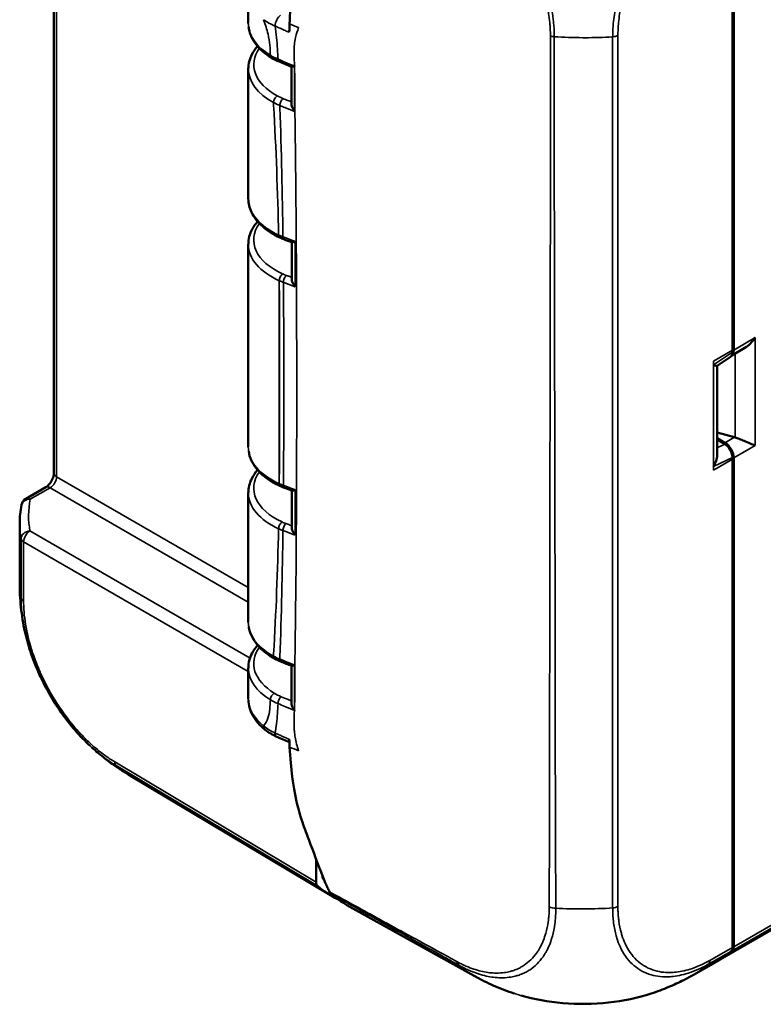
# Model space of a CAD drawing. Header units: millimetres. Extents: x 15 to 430, y 13 to 300.
# Tile 6 of 13: x 304 to 345, y 90 to 145. Entities that reach past the tile are written whole.
import ezdxf

# ---------------------------------------------------------------- set-up
doc = ezdxf.new("R2010")
doc.units = ezdxf.units.MM
doc.header["$LTSCALE"] = 1.5
doc.layers.add('Visible (ISO)', color=7, linetype='Continuous', lineweight=50)
doc.layers.add('Visible Narrow (ISO)', color=7, linetype='Continuous', lineweight=35)

msp = doc.modelspace()

# ---------------------------------------------------------------- linework, layer by layer
at = {"layer": 'Visible (ISO)'}
for p, q in [((305.569, 156.166), (305.569, 119.216)), ((343.559, 152.988), (343.559, 126.095)), ((343.488, 152.369), (343.488, 126.08)), ((316.432, 146.087), (316.432, 144.36)), ((317.974, 143.844), (317.974, 143.844)), ((333.314, 143.365), (333.314, 143.365)), ((333.316, 142.152), (333.317, 142.152)), ((316.432, 141.807), (316.432, 134.562)), ((319.016, 140.057), (319.016, 140.057)), ((333.317, 138.872), (333.317, 138.872)), ((318.253, 137.838), (318.253, 137.838)), ((318.337, 134.214), (318.337, 134.214)), ((316.432, 132.009), (316.432, 120.681)), ((344.187, 126.221), (343.448, 125.794)), ((343.488, 126.08), (343.488, 125.98)), ((342.629, 125.205), (343.375, 125.711)), ((342.633, 120.212), (342.633, 125.207)), ((342.633, 121.49), (343.597, 121.223)), ((343.064, 120.915), (342.633, 121.165)), ((342.633, 121.074), (343.06, 120.832)), ((343.488, 120.097), (343.488, 119.997)), ((343.488, 119.997), (343.488, 93.708)), ((343.559, 120.063), (343.559, 93.171)), ((303.994, 117.779), (305.112, 118.424)), ((333.287, 118.384), (333.287, 118.384)), ((316.432, 118.087), (316.432, 110.884)), ((303.655, 113.116), (303.655, 116.424)), ((318.334, 114.134), (318.334, 114.134)), ((318.248, 110.498), (318.248, 110.498)), ((316.432, 108.331), (316.432, 106.604)), ((333.269, 105.214), (333.269, 105.214)), ((333.268, 104.001), (333.268, 104.001)), ((321.023, 95.622), (309.761, 102.353)), ((342.543, 91.886), (355.966, 99.636)), ((333.26, 99.514), (333.26, 99.514)), ((320.225, 96.355), (320.225, 97.645)), ((320.578, 96.704), (320.578, 96.717)), ((333.252, 96.613), (333.252, 96.613)), ((329.049, 91.124), (321.937, 95.076)), ((343.488, 93.708), (343.488, 92.704)), ((343.488, 93.212), (343.559, 93.171)), ((343.488, 93.2), (343.559, 93.171)), ((343.559, 93.171), (343.559, 92.745)), ((341.312, 91.186), (342.428, 91.819)), ((338.948, 90.136), (338.948, 90.136))]:
    msp.add_line(p, q, dxfattribs=at)
msp.add_arc((304.244, 117.346), 0.5, 120, 168.9552, dxfattribs=at)
for centre, major_axis, ratio, start_param, end_param in [((320.932, 142.031), (2.1, -0.016), 0.57229, 3.144429, 3.144435), ((320.932, 141.786), (4.5, -0.031), 0.572629, 3.144189, 3.145599), ((320.932, 142.031), (2.1, -0.016), 0.57229, 3.561785, 3.561979), ((320.932, 134.583), (-4.5, -0.032), 0.582033, 6.279046, 6.281372), ((334.084, 137.123), (1.467, 2.541), 0.57735, 3.546162, 3.54617), ((320.932, 132.233), (-2.1, 0.016), 0.57229, 0.096529, 0.156139), ((343.06, 126.379), (0.355, -0.604), 0.582366, 0.114054, 0.780958), ((343.06, 126.222), (0.303, -0.519), 0.582821, 0.039787, 0.7852), ((343.591, 120.653), (0.607, -0.414), 0.715187, 1.96475, 2.016088), ((343.06, 120.34), (-0.303, 0.52), 0.581935, 3.926034, 5.497591), ((343.06, 120.346), (0.355, -0.604), 0.582366, 0.780958, 2.343028), ((320.932, 118.352), (2.1, -0.016), 0.57229, 3.23788, 3.302115), ((304.244, 117.346), (-0.491, 0.096), 0.814583, 6.283023, 6.287532), ((320.932, 108.554), (-2.1, 0.016), 0.57229, 0.098255, 0.110174), ((317.688, 105.26), (-0.312, -0.391), 0.662845, 0.003162, 0.003218), ((317.458, 115.226), (-7.698, -12.873), 0.577524, 0.000137, 0.000154), ((320.578, 96.559), (-0.25, -0.433), 0.577306, 5.497825, 6.171952), ((328.588, 108.574), (-7.25, -12.557), 0.57735, 6.184363, 6.185877), ((328.588, 108.574), (-7.5, -12.99), 0.57735, 6.171943, 6.325689), ((329.366, 108.107), (-7.5, -12.99), 0.57735, 6.168948, 6.292639), ((322.118, 95.654), (-0.25, -0.433), 0.577306, 0.62396, 0.625004), ((333.644, 104.081), (9.843, -11.52), 0.665553, 6.155246, 6.271639), ((333.721, 104.113), (9.841, -11.507), 0.666532, 6.158081, 6.271081), ((343.072, 92.873), (-0.328, 0.384), 0.665559, 3.130074, 3.803414), ((343.143, 92.913), (0.328, -0.384), 0.666532, 6.271081, 6.945238), ((341.332, 91.852), (0.328, -0.384), 0.666532, 5.574995, 5.575901), ((333.721, 104.113), (9.841, -11.507), 0.666532, 6.083051, 6.083229), ((333.908, 104.231), (7.405, -13.044), 0.582414, 6.282965, 6.283078)]:
    msp.add_ellipse(centre, major_axis=major_axis, ratio=ratio, start_param=start_param, end_param=end_param, dxfattribs=at)
for points, knots in [([(320.746, 156.031), (320.667, 155.667), (320.589, 155.304), (320.437, 154.598), (320.363, 154.252), (320.019, 152.651), (319.929, 152.229), (319.55, 150.466), (319.295, 149.304), (318.908, 146.641), (318.788, 145.467), (318.738, 144.324)], [0.000001, 0.000001, 0.000001, 0.000001, 0.114602, 0.114602, 0.222666, 0.222666, 0.547212, 0.547212, 1.254853, 1.254853, 1.809654, 1.809654, 1.809654, 1.809654]), ([(318.738, 144.324), (318.735, 144.245), (318.731, 144.166), (318.726, 144.009), (318.723, 143.93), (318.721, 143.852)], [-0.05580806, -0.05580806, -0.05580806, -0.05580806, -0.02790977, -0.02790977, -0.000001, -0.000001, -0.000001, -0.000001]), ([(317.726, 142.428), (317.387, 142.634), (317.1, 142.88), (316.669, 143.422), (316.521, 143.728), (316.456, 144.077), (316.45, 144.114), (316.446, 144.151)], [0, 0, 0, 0, 0.1440866, 0.1440866, 0.2887041, 0.2887041, 0.3058103, 0.3058103, 0.3058103, 0.3058103]), ([(316.432, 141.811), (316.432, 142.085), (316.502, 142.363), (316.716, 142.779), (316.822, 142.931), (316.948, 143.074)], [0, 0, 0, 0, 0.1276231, 0.1276231, 0.2063248, 0.2063248, 0.2063248, 0.2063248]), ([(319.008, 141.971), (319.007, 141.971), (319.006, 141.97), (318.974, 141.955), (318.945, 141.943), (318.898, 141.927), (318.878, 141.922), (318.859, 141.922), (318.854, 141.923), (318.851, 141.925)], [-0.0473455, -0.0473455, -0.0473455, -0.0473455, -0.04711019, -0.04711019, -0.03666327, -0.03666327, -0.02665364, -0.02665364, -0.02268266, -0.02268266, -0.02268266, -0.02268266]), ([(318.843, 139.845), (318.843, 139.845), (318.843, 139.844), (318.844, 139.805), (318.851, 139.758), (318.885, 139.657), (318.905, 139.611), (318.954, 139.521), (318.984, 139.476), (319.017, 139.434), (319.018, 139.433), (319.018, 139.432)], [-0.04982579, -0.04982579, -0.04982579, -0.04982579, -0.04958168, -0.04958168, -0.03091258, -0.03091258, -0.0157976, -0.0157976, 0, 0, 0.00035524, 0.00035524, 0.00035524, 0.00035524]), ([(318.187, 132.385), (317.821, 132.553), (317.498, 132.76), (316.96, 133.235), (316.742, 133.51), (316.491, 134.044), (316.431, 134.303), (316.432, 134.556)], [0, 0, 0, 0, 0.1381352, 0.1381352, 0.2816013, 0.2816013, 0.3979746, 0.3979746, 0.3979746, 0.3979746]), ([(316.434, 132.008), (316.433, 132.291), (316.506, 132.581), (316.729, 132.996), (316.832, 133.14), (316.952, 133.276)], [0, 0, 0, 0, 0.1322323, 0.1322323, 0.2070825, 0.2070825, 0.2070825, 0.2070825]), ([(319.04, 132.173), (319.04, 132.173), (319.039, 132.172), (319.005, 132.156), (318.975, 132.143), (318.924, 132.126), (318.903, 132.12), (318.879, 132.12), (318.874, 132.12), (318.869, 132.122)], [-0.04919288, -0.04919288, -0.04919288, -0.04919288, -0.04894332, -0.04894332, -0.03782106, -0.03782106, -0.02716932, -0.02716932, -0.02241613, -0.02241613, -0.02241613, -0.02241613]), ([(318.857, 130.056), (318.857, 130.051), (318.857, 130.047), (318.859, 130.002), (318.869, 129.955), (318.905, 129.856), (318.927, 129.81), (318.978, 129.722), (319.008, 129.678), (319.042, 129.636), (319.043, 129.635), (319.044, 129.634)], [-0.05141669, -0.05141669, -0.05141669, -0.05141669, -0.04920667, -0.04920667, -0.030888, -0.030888, -0.01578126, -0.01578126, 0, 0, 0.00035411, 0.00035411, 0.00035411, 0.00035411]), ([(344.761, 126.789), (344.685, 126.672), (344.59, 126.553), (344.391, 126.359), (344.29, 126.281), (344.187, 126.221)], [0, 0, 0, 0, 0.04194307, 0.04194307, 0.07766028, 0.07766028, 0.07766028, 0.07766028]), ([(342.629, 125.205), (342.622, 125.2), (342.601, 125.202), (342.532, 125.221), (342.482, 125.239), (342.428, 125.261)], [0.35998479, 0.35998479, 0.35998479, 0.35998479, 0.38731194, 0.38731194, 0.41762177, 0.41762177, 0.41762177, 0.41762177]), ([(343.632, 121.213), (343.705, 121.189), (343.785, 121.16), (343.958, 121.093), (344.051, 121.055), (344.255, 120.969), (344.375, 120.918), (344.59, 120.826), (344.685, 120.787), (344.761, 120.757)], [0.3588924, 0.3588924, 0.3588924, 0.3588924, 0.3828819, 0.3828819, 0.4112791, 0.4112791, 0.4532222, 0.4532222, 0.4951653, 0.4951653, 0.4951653, 0.4951653]), ([(318.223, 118.489), (317.842, 118.66), (317.505, 118.872), (316.954, 119.355), (316.734, 119.636), (316.525, 120.097), (316.476, 120.266), (316.452, 120.436)], [0, 0, 0, 0, 0.142522, 0.142522, 0.2875611, 0.2875611, 0.3658198, 0.3658198, 0.3658198, 0.3658198]), ([(342.428, 119.592), (342.487, 119.684), (342.541, 119.791), (342.613, 120.006), (342.633, 120.114), (342.633, 120.212)], [0, 0, 0, 0, 0.03309269, 0.03309269, 0.06553274, 0.06553274, 0.06553274, 0.06553274]), ([(305.115, 118.426), (305.136, 118.438), (305.16, 118.454), (305.213, 118.497), (305.243, 118.525), (305.307, 118.592), (305.341, 118.634), (305.404, 118.724), (305.434, 118.775), (305.485, 118.876), (305.507, 118.929), (305.542, 119.031), (305.555, 119.083), (305.567, 119.159), (305.569, 119.188), (305.569, 119.212)], [0.0006993, 0.0006993, 0.0006993, 0.0006993, 0.0132092, 0.0132092, 0.0275734, 0.0275734, 0.044058, 0.044058, 0.0613117, 0.0613117, 0.0783703, 0.0783703, 0.0963121, 0.0963121, 0.108883, 0.108883, 0.108883, 0.108883]), ([(316.431, 118.115), (316.431, 118.388), (316.5, 118.664), (316.71, 119.085), (316.818, 119.245), (316.948, 119.396)], [0, 0, 0, 0, 0.1269238, 0.1269238, 0.2094427, 0.2094427, 0.2094427, 0.2094427]), ([(319.044, 118.293), (319.043, 118.293), (319.042, 118.292), (319.008, 118.276), (318.978, 118.263), (318.927, 118.245), (318.905, 118.24), (318.882, 118.239), (318.876, 118.24), (318.871, 118.241)], [-0.04926229, -0.04926229, -0.04926229, -0.04926229, -0.04901222, -0.04901222, -0.03786773, -0.03786773, -0.02719955, -0.02719955, -0.02237255, -0.02237255, -0.02237255, -0.02237255]), ([(318.856, 116.175), (318.856, 116.171), (318.856, 116.166), (318.858, 116.122), (318.867, 116.075), (318.903, 115.976), (318.924, 115.93), (318.975, 115.842), (319.005, 115.798), (319.039, 115.756), (319.04, 115.755), (319.04, 115.754)], [-0.0512004, -0.0512004, -0.0512004, -0.0512004, -0.04919329, -0.04919329, -0.03086271, -0.03086271, -0.01576482, -0.01576482, 0, 0, 0.00035373, 0.00035373, 0.00035373, 0.00035373]), ([(303.944, 110.37), (303.847, 110.818), (303.773, 111.272), (303.699, 111.957), (303.681, 112.187), (303.664, 112.532), (303.66, 112.646), (303.656, 112.819), (303.656, 112.877), (303.655, 112.966), (303.655, 112.997), (303.655, 113.058), (303.655, 113.09), (303.655, 113.117)], [0, 0, 0, 0, 0.1378348, 0.1378348, 0.2075199, 0.2075199, 0.2423108, 0.2423108, 0.2597857, 0.2597857, 0.2689215, 0.2689215, 0.27865, 0.27865, 0.27865, 0.27865]), ([(317.901, 108.85), (317.559, 109.037), (317.263, 109.262), (316.791, 109.768), (316.613, 110.057), (316.488, 110.45), (316.466, 110.541), (316.452, 110.633)], [0, 0, 0, 0, 0.1385017, 0.1385017, 0.2814282, 0.2814282, 0.3238173, 0.3238173, 0.3238173, 0.3238173]), ([(307.59, 103.976), (307.302, 104.243), (307.02, 104.535), (306.206, 105.473), (305.702, 106.192), (304.86, 107.68), (304.51, 108.467), (304.129, 109.621), (304.025, 109.999), (303.944, 110.371)], [0, 0, 0, 0, 0.1275792, 0.1275792, 0.386183, 0.386183, 0.6403779, 0.6403779, 0.763708, 0.763708, 0.763708, 0.763708]), ([(316.433, 108.326), (316.433, 108.609), (316.506, 108.897), (316.726, 109.315), (316.83, 109.462), (316.952, 109.6)], [0, 0, 0, 0, 0.1321086, 0.1321086, 0.2080091, 0.2080091, 0.2080091, 0.2080091]), ([(319.018, 108.495), (319.018, 108.495), (319.017, 108.495), (318.983, 108.479), (318.954, 108.467), (318.905, 108.45), (318.885, 108.445), (318.864, 108.444), (318.858, 108.445), (318.854, 108.447)], [-0.04805031, -0.04805031, -0.04805031, -0.04805031, -0.04781009, -0.04781009, -0.03712774, -0.03712774, -0.026907, -0.026907, -0.0225694, -0.0225694, -0.0225694, -0.0225694]), ([(317.377, 104.869), (317.077, 105.108), (316.833, 105.389), (316.526, 105.96), (316.441, 106.254), (316.433, 106.544)], [0, 0, 0, 0, 0.1446546, 0.1446546, 0.2704348, 0.2704348, 0.2704348, 0.2704348]), ([(318.84, 106.368), (318.84, 106.33), (318.847, 106.284), (318.878, 106.183), (318.898, 106.138), (318.945, 106.048), (318.974, 106.003), (319.006, 105.961), (319.007, 105.96), (319.008, 105.959)], [-0.04907968, -0.04907968, -0.04907968, -0.04907968, -0.03076427, -0.03076427, -0.01571089, -0.01571089, 0, 0, 0.00035387, 0.00035387, 0.00035387, 0.00035387]), ([(318.721, 104.345), (318.723, 104.271), (318.726, 104.198), (318.731, 104.052), (318.735, 103.98), (318.738, 103.908)], [0.000001, 0.000001, 0.000001, 0.000001, 0.02790754, 0.02790754, 0.05581088, 0.05581088, 0.05581088, 0.05581088]), ([(309.761, 102.353), (309.73, 102.372), (309.696, 102.393), (309.622, 102.437), (309.583, 102.462), (309.489, 102.519), (309.435, 102.553), (309.298, 102.64), (309.215, 102.694), (309.059, 102.798), (308.984, 102.849), (308.796, 102.981), (308.677, 103.068), (308.457, 103.236), (308.356, 103.317), (308.147, 103.486), (308.041, 103.576), (307.843, 103.747), (307.751, 103.828), (307.661, 103.911)], [0, 0, 0, 0, 0.0128972, 0.0128972, 0.0267741, 0.0267741, 0.0457687, 0.0457687, 0.0762449, 0.0762449, 0.1052887, 0.1052887, 0.1493301, 0.1493301, 0.1883964, 0.1883964, 0.2300627, 0.2300627, 0.2670359, 0.2670359, 0.2670359, 0.2670359]), ([(318.738, 103.908), (318.857, 101.445), (319.345, 99.991), (319.611, 99.255), (319.731, 98.944), (320.256, 97.562), (320.5, 96.92), (320.746, 96.281)], [0.000001, 0.000001, 0.000001, 0.000001, 0.951942, 0.951942, 1.330705, 1.330705, 1.659496, 1.659496, 1.659496, 1.659496]), ([(320.658, 96.491), (320.633, 96.512), (320.613, 96.542), (320.585, 96.614), (320.578, 96.657), (320.578, 96.704)], [-0.03432564, -0.03432564, -0.03432564, -0.03432564, -0.01716282, -0.01716282, 0, 0, 0, 0]), ([(320.746, 96.281), (320.783, 96.205), (320.825, 96.121), (320.9, 95.967), (320.937, 95.89), (320.972, 95.815)], [0.000001, 0.000001, 0.000001, 0.000001, 0.03938833, 0.03938833, 0.07610861, 0.07610861, 0.07610861, 0.07610861]), ([(320.972, 95.815), (320.984, 95.791), (320.997, 95.768), (321.026, 95.729), (321.042, 95.711), (321.06, 95.695)], [-0.02426914, -0.02426914, -0.02426914, -0.02426914, -0.01213465, -0.01213465, 0, 0, 0, 0]), ([(331.293, 90.139), (330.906, 90.266), (330.525, 90.41), (329.963, 90.655), (329.778, 90.742), (329.508, 90.877), (329.419, 90.923), (329.284, 90.995), (329.238, 91.02), (329.168, 91.059), (329.143, 91.072), (329.094, 91.099), (329.069, 91.113), (329.049, 91.125)], [0, 0, 0, 0, 0.1224933, 0.1224933, 0.1843904, 0.1843904, 0.2149055, 0.2149055, 0.2305705, 0.2305705, 0.2390023, 0.2390023, 0.24818, 0.24818, 0.24818, 0.24818]), ([(341.312, 91.186), (341.291, 91.174), (341.269, 91.161), (341.22, 91.134), (341.194, 91.119), (341.124, 91.08), (341.081, 91.056), (340.947, 90.984), (340.857, 90.936), (340.493, 90.749), (340.212, 90.619), (339.606, 90.365), (339.279, 90.244), (338.948, 90.136)], [0, 0, 0, 0, 0.0082057, 0.0082057, 0.0172633, 0.0172633, 0.0320959, 0.0320959, 0.0631154, 0.0631154, 0.156224, 0.156224, 0.2609115, 0.2609115, 0.2609115, 0.2609115]), ([(338.948, 90.136), (338.206, 89.894), (337.387, 89.722), (335.715, 89.541), (334.842, 89.532), (333.197, 89.67), (332.402, 89.813), (331.673, 90.022)], [0, 0, 0, 0, 0.254573, 0.254573, 0.5098325, 0.5098325, 0.7533702, 0.7533702, 0.7533702, 0.7533702])]:
    msp.add_open_spline(points, degree=3, knots=knots, dxfattribs=at)
for points in [[(318.152, 142.213), (318, 142.276), (317.857, 142.348), (317.726, 142.428)], [(318.851, 141.925), (318.617, 142.02), (318.385, 142.117), (318.152, 142.213)], [(318.843, 139.845), (318.843, 140.54), (318.844, 141.236), (318.841, 141.929)], [(318.423, 132.287), (318.342, 132.318), (318.263, 132.35), (318.187, 132.385)], [(318.869, 132.122), (318.72, 132.177), (318.572, 132.232), (318.423, 132.287)], [(318.857, 130.056), (318.857, 130.746), (318.856, 131.437), (318.856, 132.127)], [(318.452, 118.395), (318.373, 118.424), (318.297, 118.455), (318.223, 118.489)], [(318.871, 118.241), (318.731, 118.292), (318.591, 118.344), (318.452, 118.395)], [(318.856, 116.175), (318.856, 116.865), (318.857, 117.556), (318.857, 118.246)], [(303.655, 116.424), (303.655, 116.762), (303.688, 117.102), (303.753, 117.439)], [(318.253, 108.686), (318.13, 108.735), (318.012, 108.79), (317.901, 108.85)], [(318.854, 108.447), (318.653, 108.526), (318.453, 108.606), (318.253, 108.686)], [(318.84, 106.368), (318.844, 107.062), (318.843, 107.756), (318.843, 108.451)], [(316.432, 106.598), (316.432, 106.6), (316.432, 106.602), (316.432, 106.604)], [(319.012, 106.579), (319.012, 106.579), (319.012, 106.579), (319.012, 106.579)], [(318.025, 104.484), (317.784, 104.59), (317.565, 104.719), (317.377, 104.869)], [(318.727, 104.177), (318.491, 104.279), (318.259, 104.382), (318.025, 104.484)]]:
    msp.add_open_spline(points, degree=3, dxfattribs=at)
at = {"layer": 'Visible Narrow (ISO)'}
for p, q in [((305.713, 119.013), (305.713, 156.081)), ((337.088, 95.002), (337.088, 143.681)), ((336.79, 143.601), (336.79, 94.92)), ((318.255, 137.77), (318.255, 137.77)), ((318.161, 129.97), (318.161, 118.626)), ((319.044, 129.882), (319.044, 129.634)), ((344.761, 126.789), (343.559, 126.095)), ((344.761, 126.789), (344.761, 120.757)), ((343.488, 126.08), (342.428, 125.467)), ((343.488, 125.98), (342.428, 125.261)), ((342.428, 125.467), (342.428, 125.261)), ((343.632, 125.9), (343.632, 121.213)), ((342.428, 125.261), (342.428, 119.592)), ((343.597, 121.223), (343.064, 120.915)), ((343.06, 120.832), (342.633, 120.628)), ((343.559, 120.063), (344.761, 120.757)), ((342.428, 119.592), (343.488, 120.097)), ((342.428, 119.385), (343.488, 119.997)), ((342.428, 119.592), (342.428, 119.385)), ((316.432, 112.825), (305.713, 119.013)), ((304.241, 117.756), (305.359, 118.401)), ((305.359, 118.401), (316.432, 112.008)), ((319.044, 118.293), (319.044, 118.046)), ((318.083, 116.126), (318.083, 116.126)), ((316.526, 108.885), (304.228, 115.985)), ((303.733, 115.545), (303.733, 112.23)), ((303.874, 115.373), (316.432, 108.123)), ((303.874, 112.057), (303.874, 115.373)), ((318.333, 114.045), (318.333, 114.045)), ((318.282, 111.756), (318.282, 111.756)), ((318.261, 110.952), (318.261, 110.952)), ((316.448, 108.113), (316.449, 108.112)), ((316.942, 107.828), (316.942, 107.828)), ((320.225, 96.355), (308.967, 103.084)), ((309.041, 102.876), (320.302, 96.145)), ((343.468, 92.527), (355.874, 99.689)), ((355.73, 99.772), (343.559, 92.745)), ((320.585, 96.7), (320.578, 96.704)), ((320.658, 96.491), (320.667, 96.486)), ((342.145, 91.775), (343.398, 92.486)), ((343.488, 92.704), (342.226, 91.987))]:
    msp.add_line(p, q, dxfattribs=at)
for centre, major_axis, ratio, start_param, end_param in [((318.227, 144.409), (-0.2, -0.458), 0.493598, 3.875295, 5.380516), ((320.932, 144.381), (-4.5, -0.032), 0.582033, 6.279046, 7.037145), ((320.934, 142.032), (-4.2, 0.031), 0.57229, 5.495115, 5.495122), ((333.503, 143.767), (0.362, -0.045), 0.427149, 4.218287, 4.841683), ((336.734, 143.885), (0.5, -0.005), 0.570606, 4.833012, 5.503175), ((335.125, 152.267), (-15, 0.082), 0.580953, 1.467523, 1.573533), ((335.125, 152.267), (-15, 0.082), 0.580953, 1.573533, 1.581479), ((335.125, 152.267), (15, -0.082), 0.580953, 4.723042, 4.826865), ((320.934, 142.032), (-4.2, 0.031), 0.57229, 5.897928, 7.100758), ((319.844, 143.776), (-3.002, -0.025), 0.581, 0.753401, 0.942949), ((317.882, 142.684), (-0.156, -0.256), 0.592757, 5.511936, 6.28407), ((318.267, 142.49), (-0.115, -0.277), 0.477246, 5.425259, 6.280496), ((320.932, 141.786), (4.5, -0.031), 0.572629, 3.145599, 3.958884), ((318.046, 140.054), (0.144, 0.263), 0.560887, 0.763233, 2.342753), ((319.903, 141.168), (3.003, -0.015), 0.571495, 3.957745, 4.109728), ((319.905, 141.415), (-2.703, 0.02), 0.57229, 0.817667, 0.969643), ((318.365, 139.904), (0.112, 0.278), 0.463779, 0.702282, 2.278337), ((320.932, 134.583), (-4.5, -0.032), 0.582033, 6.281372, 7.176564), ((320.934, 132.234), (-4.2, 0.031), 0.57229, 5.382817, 5.382829), ((320.934, 132.234), (-4.2, 0.031), 0.57229, 5.896713, 7.195044), ((318.313, 132.658), (-0.125, -0.273), 0.509692, 5.447246, 6.281174), ((319.997, 133.896), (-3.001, -0.023), 0.581442, 0.893125, 0.991575), ((318.528, 132.568), (-0.105, -0.281), 0.444956, 5.411004, 6.280077), ((-5283.403, 128.323), (5602.445, -7.649), 0.816495, 0.002013, 0.002514), ((320.932, 131.988), (4.5, -0.031), 0.572629, 3.145897, 4.053171), ((318.346, 130.107), (0.124, 0.273), 0.502071, 0.723137, 2.302595), ((320.013, 131.314), (3.001, -0.019), 0.572541, 4.052794, 4.146146), ((320.015, 131.56), (-2.701, 0.02), 0.57229, 0.911914, 1.005266), ((318.556, 130.02), (0.105, 0.281), 0.439427, 0.690725, 2.269574), ((320.932, 120.703), (-4.5, -0.032), 0.582033, 6.279046, 7.186617), ((305.362, 118.807), (0.25, 0.433), 0.567406, 3.927029, 5.497749), ((306.069, 119.216), (-0.5, 0), 0.57735, 0, 0.776672), ((320.934, 118.353), (-4.2, 0.031), 0.57229, 5.897839, 7.184907), ((305.362, 117.991), (-0.25, 0.433), 0.57735, 5.506514, 6.283185), ((318.346, 118.762), (-0.123, -0.274), 0.503299, 5.443267, 6.281024), ((320.013, 120.008), (-3.001, -0.019), 0.582126, 0.90391, 0.997257), ((318.556, 118.676), (-0.104, -0.282), 0.441586, 5.410713, 6.280057), ((304.244, 117.346), (-0.491, 0.096), 0.814583, 4.876115, 6.283023), ((304.244, 117.346), (-0.25, 0.433), 0.57735, 5.506514, 6.283185), ((320.932, 118.107), (4.5, -0.031), 0.572629, 3.150857, 4.043033), ((-5268.77, 119.819), (5587.813, 6.977), 0.816497, 6.280765, 6.281267), ((318.652, 116.907), (14.5, 0.109), 0.57229, 3.026063, 3.23982), ((318.655, 116.497), (-15, -0.109), 0.57246, 6.279077, 6.381553), ((318.312, 116.242), (0.126, 0.272), 0.508618, 0.727074, 2.306543), ((319.997, 117.441), (3.001, -0.023), 0.573222, 4.043401, 4.141926), ((319.998, 117.687), (-2.701, 0.02), 0.57229, 0.901778, 1.000304), ((318.528, 116.151), (0.106, 0.281), 0.442855, 0.69228, 2.272426), ((304.231, 115.575), (-0.492, -0.089), 0.8161, 4.572803, 6.138093), ((304.231, 115.575), (-0.25, -0.433), 0.587382, 3.927029, 5.497749), ((304.231, 115.575), (-0.5, 0), 0.57735, 0.102515, 0.776672), ((318.655, 113.116), (-15, 0), 0.577349, 6.283185, 6.3857), ((304.231, 112.26), (-0.5, 0), 0.57735, 0.102732, 0.776387), ((320.932, 110.905), (-4.5, -0.032), 0.582033, 6.279046, 7.092148), ((320.934, 108.555), (-4.2, 0.031), 0.57229, 5.411254, 5.41126), ((320.934, 108.555), (-4.2, 0.031), 0.57229, 5.896695, 7.045294), ((318.045, 109.113), (-0.144, -0.263), 0.561275, 5.484196, 6.28273), ((319.903, 110.267), (-3.003, -0.015), 0.583169, 0.810275, 0.962375), ((318.364, 108.964), (-0.111, -0.279), 0.465627, 5.425373, 6.280434), ((320.932, 108.309), (4.5, -0.031), 0.572629, 3.147276, 3.90342), ((317.881, 106.673), (0.156, 0.256), 0.59319, 0.790726, 2.370245), ((319.846, 107.972), (-2.703, 0.02), 0.57229, 0.76225, 0.95185), ((319.844, 107.726), (3.002, -0.025), 0.57368, 3.904194, 4.093892), ((318.266, 106.478), (0.115, 0.277), 0.475703, 0.708402, 2.290815), ((317.688, 105.26), (-0.312, -0.391), 0.662845, 5.590993, 6.286347), ((318.226, 104.942), (-0.201, -0.458), 0.492365, 5.495321, 6.281759), ((309.323, 103.286), (-0.26, -0.427), 0.571142, 5.512415, 6.182104), ((317.458, 115.226), (-7.698, -12.873), 0.577524, 6.180728, 6.283322), ((333.565, 95.169), (0.613, -0.068), 0.429863, 4.210348, 4.838099), ((335.124, 103.574), (-15, -0.081), 0.580976, 1.466828, 1.678933), ((336.734, 95.206), (0.5, 0), 0.57735, 4.825811, 5.497787), ((328.416, 92.138), (-0.098, -0.479), 0.690184, 5.314617, 5.914626), ((341.872, 92.192), (0.243, -0.437), 0.587688, 0.123703, 0.794164), ((336.383, 104.211), (-7.357, -13.074), 0.574681, 6.167103, 6.286131), ((333.908, 104.231), (7.405, -13.044), 0.582414, 6.283078, 6.39954)]:
    msp.add_ellipse(centre, major_axis=major_axis, ratio=ratio, start_param=start_param, end_param=end_param, dxfattribs=at)
for points, knots in [([(328.098, 152.651), (328.099, 152.649), (328.1, 152.648), (328.115, 152.639), (328.128, 152.631), (328.143, 152.623), (328.143, 152.623), (328.336, 152.514), (328.529, 152.39), (328.755, 152.224), (328.79, 152.199), (329.065, 151.993), (329.303, 151.797), (329.797, 151.348), (330.052, 151.092), (330.403, 150.703), (330.506, 150.583), (330.655, 150.403), (330.702, 150.346), (330.772, 150.258), (330.795, 150.228), (330.906, 150.086), (330.991, 149.973), (331.272, 149.586), (331.46, 149.304), (331.695, 148.92), (331.753, 148.823), (331.824, 148.7), (331.839, 148.673), (331.989, 148.408), (332.117, 148.165), (332.368, 147.645), (332.489, 147.368), (332.611, 147.06), (332.622, 147.03), (332.638, 146.991), (332.641, 146.981), (332.717, 146.784), (332.783, 146.596), (332.865, 146.342), (332.886, 146.277), (332.994, 145.919), (333.069, 145.629), (333.169, 145.151), (333.203, 144.963), (333.244, 144.68), (333.257, 144.583), (333.277, 144.403), (333.285, 144.319), (333.307, 144.059), (333.316, 143.885), (333.315, 143.713), (333.315, 143.709), (333.315, 143.688), (333.315, 143.67), (333.314, 143.653)], [-9.21646, -9.21646, -9.21646, -9.21646, -9.215924, -9.215924, -9.210303, -9.210303, -9.210052, -9.210052, -9.130408, -9.130408, -9.115667, -9.115667, -9.015128, -9.015128, -8.902459, -8.902459, -8.854357, -8.854357, -8.831933, -8.831933, -8.820482, -8.820482, -8.778013, -8.778013, -8.677897, -8.677897, -8.644765, -8.644765, -8.635692, -8.635692, -8.554663, -8.554663, -8.464102, -8.464102, -8.454524, -8.454524, -8.451343, -8.451343, -8.390438, -8.390438, -8.369105, -8.369105, -8.274316, -8.274316, -8.211679, -8.211679, -8.178902, -8.178902, -8.150066, -8.150066, -8.088781, -8.088781, -8.087539, -8.087539, -8.081065, -8.081065, -8.081065, -8.081065]), ([(333.531, 143.608), (333.531, 143.625), (333.531, 143.643), (333.532, 143.665), (333.532, 143.669), (333.533, 143.849), (333.521, 144.028), (333.5, 144.295), (333.491, 144.381), (333.471, 144.566), (333.458, 144.665), (333.416, 144.956), (333.382, 145.15), (333.28, 145.641), (333.204, 145.94), (333.094, 146.307), (333.073, 146.375), (332.989, 146.636), (332.921, 146.829), (332.843, 147.032), (332.839, 147.042), (332.824, 147.083), (332.812, 147.113), (332.687, 147.43), (332.562, 147.716), (332.303, 148.25), (332.173, 148.5), (332.018, 148.773), (332.002, 148.8), (331.929, 148.927), (331.87, 149.026), (331.627, 149.421), (331.433, 149.71), (331.143, 150.107), (331.054, 150.223), (330.94, 150.368), (330.916, 150.398), (330.843, 150.488), (330.795, 150.547), (330.641, 150.731), (330.535, 150.854), (330.173, 151.253), (329.911, 151.514), (329.402, 151.972), (329.157, 152.17), (328.874, 152.379), (328.838, 152.405), (328.609, 152.573), (328.399, 152.702), (328.209, 152.811), (328.209, 152.812), (328.195, 152.82), (328.182, 152.828), (328.168, 152.837), (328.167, 152.838), (328.165, 152.839)], [8.081175, 8.081175, 8.081175, 8.081175, 8.087539, 8.087539, 8.088781, 8.088781, 8.150066, 8.150066, 8.178902, 8.178902, 8.211679, 8.211679, 8.274316, 8.274316, 8.369105, 8.369105, 8.390438, 8.390438, 8.451343, 8.451343, 8.454524, 8.454524, 8.464102, 8.464102, 8.554663, 8.554663, 8.635692, 8.635692, 8.644764, 8.644764, 8.677896, 8.677896, 8.778012, 8.778012, 8.820482, 8.820482, 8.831932, 8.831932, 8.854356, 8.854356, 8.902459, 8.902459, 9.015127, 9.015127, 9.115666, 9.115666, 9.130407, 9.130407, 9.210051, 9.210051, 9.210303, 9.210303, 9.215923, 9.215923, 9.216459, 9.216459, 9.216459, 9.216459]), ([(342.145, 152.928), (342.142, 152.927), (342.14, 152.926), (341.977, 152.832), (341.811, 152.721), (341.464, 152.48), (341.28, 152.341), (341.052, 152.156), (341.007, 152.118), (340.77, 151.917), (340.579, 151.744), (340.257, 151.427), (340.124, 151.289), (339.616, 150.736), (339.255, 150.283), (338.869, 149.723), (338.815, 149.642), (338.465, 149.109), (338.197, 148.642), (337.917, 148.07), (337.875, 147.982), (337.628, 147.449), (337.449, 146.994), (337.266, 146.439), (337.233, 146.334), (337.125, 145.968), (337.058, 145.708), (336.994, 145.416), (336.987, 145.383), (336.91, 145.007), (336.858, 144.67), (336.822, 144.28), (336.817, 144.217), (336.807, 144.067), (336.802, 143.978), (336.798, 143.879), (336.798, 143.867), (336.795, 143.767), (336.794, 143.682), (336.792, 143.601)], [-1.13895, -1.13895, -1.13895, -1.13895, -1.138005, -1.138005, -1.07159, -1.07159, -0.996663, -0.996663, -0.9781, -0.9781, -0.898325, -0.898325, -0.840016, -0.840016, -0.672853, -0.672853, -0.644943, -0.644943, -0.490247, -0.490247, -0.462393, -0.462393, -0.321394, -0.321394, -0.288195, -0.288195, -0.205845, -0.205845, -0.195029, -0.195029, -0.085224, -0.085224, -0.064188, -0.064188, -0.034281, -0.034281, -0.030177, -0.030177, 0, 0, 0, 0]), ([(337.088, 143.681), (337.089, 143.763), (337.089, 143.846), (337.092, 143.941), (337.092, 143.952), (337.095, 144.046), (337.1, 144.13), (337.111, 144.274), (337.116, 144.334), (337.151, 144.709), (337.201, 145.032), (337.276, 145.392), (337.283, 145.425), (337.344, 145.704), (337.409, 145.954), (337.513, 146.305), (337.545, 146.406), (337.72, 146.938), (337.893, 147.373), (338.131, 147.884), (338.171, 147.968), (338.441, 148.516), (338.698, 148.965), (339.032, 149.476), (339.084, 149.554), (339.454, 150.091), (339.799, 150.527), (340.286, 151.058), (340.413, 151.191), (340.721, 151.495), (340.904, 151.662), (341.132, 151.855), (341.175, 151.891), (341.393, 152.069), (341.569, 152.202), (341.903, 152.434), (342.06, 152.535), (342.219, 152.627), (342.221, 152.629), (342.224, 152.63)], [0, 0, 0, 0, 0.030177, 0.030177, 0.034281, 0.034281, 0.064188, 0.064188, 0.085224, 0.085224, 0.195029, 0.195029, 0.205845, 0.205845, 0.288195, 0.288195, 0.321394, 0.321394, 0.462393, 0.462393, 0.490247, 0.490247, 0.644943, 0.644943, 0.672853, 0.672853, 0.840016, 0.840016, 0.898325, 0.898325, 0.9781, 0.9781, 0.996663, 0.996663, 1.07159, 1.07159, 1.138005, 1.138005, 1.139044, 1.139044, 1.139044, 1.139044]), ([(317.283, 144.558), (317.382, 144.274), (317.472, 144.005), (317.637, 143.32), (317.649, 142.943), (317.664, 142.565)], [0.0414611, 0.0414611, 0.0414611, 0.0414611, 0.1185502, 0.1185502, 0.2543919, 0.2543919, 0.2543919, 0.2543919]), ([(317.926, 144.202), (318.117, 144.118), (318.306, 144.034), (318.574, 143.916), (318.647, 143.884), (318.721, 143.852)], [-0.16061667, -0.16061667, -0.16061667, -0.16061667, -0.08848804, -0.08848804, -0.06154954, -0.06154954, -0.06154954, -0.06154954]), ([(318.092, 142.35), (318.076, 142.73), (318.057, 143.118), (318.007, 143.565), (317.984, 143.77), (317.956, 143.984), (317.926, 144.202)], [-0.2551569, -0.2551569, -0.2551569, -0.2551569, -0.1185502, -0.1185502, -0.1185502, -0.0560088, -0.0560088, -0.0560088, -0.0560088]), ([(319.241, 144.115), (319.171, 143.935), (319.111, 143.752), (319.069, 143.561), (319.039, 143.425), (319.017, 143.287), (319.005, 143.142), (319.004, 143.132), (319.003, 143.123), (319.002, 143.113), (318.972, 142.734), (319, 142.305), (319.017, 141.71), (319.038, 141.007), (319.028, 140.568), (319.03, 139.938), (319.031, 139.725), (319.034, 139.512), (319.036, 139.298), (319.039, 139.099), (319.042, 138.899), (319.044, 138.7), (319.053, 138.074), (319.06, 137.459), (319.068, 136.835), (319.078, 135.964), (319.087, 135.113), (319.095, 134.245), (319.11, 132.499), (319.12, 130.811), (319.127, 129.088), (319.13, 128.231), (319.132, 127.364), (319.134, 126.511), (319.135, 125.659), (319.136, 124.786), (319.136, 123.935), (319.136, 120.881), (319.126, 116.858), (319.09, 113.123), (319.066, 110.672), (319.045, 109.519), (319.035, 108.616), (319.033, 108.404), (319.031, 108.206), (319.03, 108.008), (319.028, 107.489), (319.034, 107.075), (319.025, 106.571), (319.02, 106.261), (319.007, 105.93), (319, 105.734), (318.99, 105.431), (318.983, 105.169), (318.996, 104.919), (318.998, 104.875), (319.001, 104.832), (319.004, 104.789), (319.014, 104.679), (319.027, 104.572), (319.046, 104.46), (319.09, 104.205), (319.158, 103.951), (319.242, 103.698)], [-1.303085, -1.303085, -1.303085, -1.303085, -1.282152, -1.282152, -1.282152, -1.267275, -1.267275, -1.267275, -1.266294, -1.266294, -1.266294, -1.227685, -1.227685, -1.227685, -1.182111, -1.182111, -1.182111, -1.166686, -1.166686, -1.166686, -1.152295, -1.152295, -1.152295, -1.107064, -1.107064, -1.107064, -1.043905, -1.043905, -1.043905, -0.916901, -0.916901, -0.916901, -0.853714, -0.853714, -0.853714, -0.790609, -0.790609, -0.790609, -0.563956, -0.563956, -0.563956, -0.415194, -0.415194, -0.415194, -0.380254, -0.380254, -0.380254, -0.288626, -0.288626, -0.288626, -0.232183, -0.232183, -0.232183, -0.144893, -0.144893, -0.144893, -0.129577, -0.129577, -0.129577, -0.090001, -0.090001, -0.090001, 0, 0, 0, 0]), ([(333.314, 143.653), (333.312, 143.201), (333.316, 142.755), (333.316, 142.309), (333.317, 141.032), (333.317, 139.751), (333.316, 138.472), (333.316, 137.191), (333.315, 135.915), (333.313, 134.637), (333.306, 129.524), (333.297, 124.416), (333.288, 119.304), (333.28, 114.193), (333.273, 109.083), (333.268, 103.97), (333.266, 102.691), (333.264, 101.416), (333.262, 100.137), (333.259, 98.858), (333.256, 97.58), (333.251, 96.308), (333.249, 95.864), (333.244, 95.421), (333.245, 94.97)], [-8.081065, -8.081065, -8.081065, -8.081065, -7.91695, -7.91695, -7.91695, -7.447252, -7.447252, -7.447252, -6.977347, -6.977347, -6.977347, -5.098475, -5.098475, -5.098475, -3.219617, -3.219617, -3.219617, -2.749696, -2.749696, -2.749696, -2.280055, -2.280055, -2.280055, -2.116319, -2.116319, -2.116319, -2.116319]), ([(333.614, 94.899), (333.61, 95.346), (333.612, 95.795), (333.604, 97.515), (333.598, 98.796), (333.591, 101.357), (333.588, 102.632), (333.579, 109.027), (333.572, 114.139), (333.551, 124.368), (333.54, 129.482), (333.53, 135.876), (333.528, 137.152), (333.528, 139.712), (333.529, 140.992), (333.53, 142.713), (333.527, 143.161), (333.531, 143.608)], [2.115902, 2.115902, 2.115902, 2.115902, 2.280055, 2.280055, 2.749696, 2.749696, 3.219617, 3.219617, 5.098475, 5.098475, 6.977347, 6.977347, 7.447252, 7.447252, 7.91695, 7.91695, 8.08106, 8.08106, 8.08106, 8.08106]), ([(319.008, 141.971), (318.83, 142.044), (318.652, 142.117), (318.475, 142.19), (318.348, 142.244), (318.22, 142.297), (318.092, 142.35)], [-0.1124141, -0.1124141, -0.1124141, -0.1124141, -0.0472047, -0.0472047, -0.0472047, 0, 0, 0, 0]), ([(317.84, 139.928), (317.842, 139.881), (317.845, 139.834), (317.848, 139.786), (317.982, 137.339), (318.069, 134.923), (318.126, 132.522)], [0.5650295, 0.5650295, 0.5650295, 0.5650295, 0.5818437, 0.5818437, 0.5818437, 1.4545694, 1.4545694, 1.4545694, 1.4545694]), ([(318.843, 139.959), (318.778, 139.985), (318.712, 140.012), (318.553, 140.075), (318.46, 140.113), (318.366, 140.15)], [0.06621611, 0.06621611, 0.06621611, 0.06621611, 0.09011867, 0.09011867, 0.12420021, 0.12420021, 0.12420021, 0.12420021]), ([(318.194, 139.763), (318.287, 139.725), (318.381, 139.687), (318.655, 139.577), (318.837, 139.504), (319.018, 139.432)], [-0.12420021, -0.12420021, -0.12420021, -0.12420021, -0.09011867, -0.09011867, -0.02429404, -0.02429404, -0.02429404, -0.02429404]), ([(318.365, 132.423), (318.332, 134.814), (318.28, 137.213), (318.197, 139.675), (318.195, 139.719), (318.194, 139.763)], [-1.4547519, -1.4547519, -1.4547519, -1.4547519, -0.5818437, -0.5818437, -0.5659652, -0.5659652, -0.5659652, -0.5659652]), ([(319.04, 132.173), (318.85, 132.243), (318.659, 132.314), (318.435, 132.397), (318.4, 132.41), (318.365, 132.423)], [-0.08004706, -0.08004706, -0.08004706, -0.08004706, -0.01240109, -0.01240109, 0, 0, 0, 0]), ([(318.161, 129.97), (318.175, 128.073), (318.181, 124.289), (318.175, 120.51), (318.161, 118.626)], [0.101765, 0.101765, 0.101765, 0.101765, 0.79648, 1.491183, 1.491183, 1.491183, 1.491183]), ([(318.394, 118.53), (318.411, 120.414), (318.423, 124.19), (318.411, 127.977), (318.394, 129.874)], [-1.491018, -1.491018, -1.491018, -1.491018, -0.79648, -0.10193, -0.10193, -0.10193, -0.10193]), ([(318.394, 129.874), (318.419, 129.865), (318.444, 129.856), (318.66, 129.776), (318.852, 129.705), (319.044, 129.634)], [-0.09894977, -0.09894977, -0.09894977, -0.09894977, -0.09010876, -0.09010876, -0.02216052, -0.02216052, -0.02216052, -0.02216052]), ([(318.857, 130.155), (318.782, 130.183), (318.707, 130.211), (318.607, 130.248), (318.583, 130.257), (318.558, 130.266)], [0.06342033, 0.06342033, 0.06342033, 0.06342033, 0.09010876, 0.09010876, 0.09894977, 0.09894977, 0.09894977, 0.09894977]), ([(319.044, 118.293), (318.852, 118.363), (318.659, 118.433), (318.444, 118.512), (318.419, 118.521), (318.394, 118.53)], [-0.07679893, -0.07679893, -0.07679893, -0.07679893, -0.00884473, -0.00884473, 0, 0, 0, 0]), ([(318.125, 116.106), (318.069, 113.757), (317.981, 111.422), (317.847, 109.12), (317.844, 109.076), (317.842, 109.032), (317.839, 108.987)], [0.2104778, 0.2104778, 0.2104778, 0.2104778, 1.0832155, 1.0832155, 1.0832155, 1.100015, 1.100015, 1.100015, 1.100015]), ([(318.856, 116.275), (318.782, 116.303), (318.708, 116.331), (318.6, 116.371), (318.565, 116.384), (318.53, 116.397)], [0.06372586, 0.06372586, 0.06372586, 0.06372586, 0.09009827, 0.09009827, 0.10250482, 0.10250482, 0.10250482, 0.10250482]), ([(318.193, 108.821), (318.195, 108.864), (318.196, 108.906), (318.279, 111.288), (318.332, 113.643), (318.365, 116.006)], [-1.0990768, -1.0990768, -1.0990768, -1.0990768, -1.0832155, -1.0832155, -0.210295, -0.210295, -0.210295, -0.210295]), ([(318.365, 116.006), (318.4, 115.993), (318.435, 115.98), (318.659, 115.896), (318.85, 115.825), (319.04, 115.754)], [-0.10250482, -0.10250482, -0.10250482, -0.10250482, -0.09009827, -0.09009827, -0.02244299, -0.02244299, -0.02244299, -0.02244299]), ([(303.733, 112.23), (303.733, 112.225), (303.733, 112.219), (303.733, 112.07), (303.738, 111.916), (303.761, 111.539), (303.785, 111.305), (303.851, 110.839), (303.893, 110.606), (303.944, 110.371)], [-1.1388937, -1.1388937, -1.1388937, -1.1388937, -1.1369722, -1.1369722, -1.0855105, -1.0855105, -1.0086346, -1.0086346, -0.9339478, -0.9339478, -0.9339478, -0.9339478]), ([(308.967, 103.084), (308.904, 103.122), (308.841, 103.159), (308.696, 103.249), (308.612, 103.303), (308.244, 103.562), (307.961, 103.79), (307.646, 104.074), (307.607, 104.109), (307.49, 104.217), (307.412, 104.292), (307.193, 104.509), (307.055, 104.654), (306.841, 104.891), (306.764, 104.979), (306.361, 105.454), (306.05, 105.872), (305.754, 106.328), (305.743, 106.346), (305.404, 106.874), (305.112, 107.406), (304.814, 108.057), (304.769, 108.158), (304.596, 108.565), (304.48, 108.873), (304.342, 109.288), (304.307, 109.397), (304.13, 109.99), (304.022, 110.475), (303.923, 111.171), (303.9, 111.395), (303.878, 111.758), (303.874, 111.901), (303.874, 112.046), (303.874, 112.052), (303.874, 112.057)], [0, 0, 0, 0, 0.026776, 0.026776, 0.062365, 0.062365, 0.18511, 0.18511, 0.202052, 0.202052, 0.237165, 0.237165, 0.300927, 0.300927, 0.337299, 0.337299, 0.493141, 0.493141, 0.499561, 0.499561, 0.68066, 0.68066, 0.713846, 0.713846, 0.813791, 0.813791, 0.849567, 0.849567, 1.008635, 1.008635, 1.08551, 1.08551, 1.136972, 1.136972, 1.139016, 1.139016, 1.139016, 1.139016]), ([(319.018, 108.495), (318.836, 108.566), (318.655, 108.638), (318.38, 108.747), (318.287, 108.784), (318.193, 108.821)], [-0.09994897, -0.09994897, -0.09994897, -0.09994897, -0.03412667, -0.03412667, 0, 0, 0, 0]), ([(317.283, 105.091), (316.782, 105.49), (316.485, 105.973), (316.438, 106.462), (316.434, 106.507), (316.432, 106.552), (316.432, 106.598)], [-6.123008, -6.123008, -6.123008, -6.123008, -5.5529445, -5.5529445, -5.5529445, -5.5000489, -5.5000489, -5.5000489, -5.5000489]), ([(317.663, 106.554), (317.648, 106.193), (317.635, 105.828), (317.471, 105.361), (317.381, 105.217), (317.283, 105.091)], [1.4106577, 1.4106577, 1.4106577, 1.4106577, 1.5465683, 1.5465683, 1.6235963, 1.6235963, 1.6235963, 1.6235963]), ([(317.925, 104.689), (317.955, 104.861), (317.984, 105.037), (318.006, 105.213), (318.056, 105.599), (318.076, 105.971), (318.091, 106.337)], [-1.6090946, -1.6090946, -1.6090946, -1.6090946, -1.5465683, -1.5465683, -1.5465683, -1.4098765, -1.4098765, -1.4098765, -1.4098765]), ([(318.091, 106.337), (318.22, 106.283), (318.349, 106.23), (318.654, 106.104), (318.831, 106.031), (319.008, 105.959)], [-0.1377483, -0.1377483, -0.1377483, -0.1377483, -0.0901652, -0.0901652, -0.0252641, -0.0252641, -0.0252641, -0.0252641]), ([(318.841, 106.486), (318.779, 106.511), (318.717, 106.537), (318.526, 106.617), (318.397, 106.67), (318.268, 106.724)], [0.06724857, 0.06724857, 0.06724857, 0.06724857, 0.09016521, 0.09016521, 0.13774827, 0.13774827, 0.13774827, 0.13774827]), ([(318.721, 104.345), (318.645, 104.377), (318.567, 104.411), (318.303, 104.525), (318.114, 104.607), (317.925, 104.689)], [-0.0991465, -0.0991465, -0.0991465, -0.0991465, -0.071243, -0.071243, 0, 0, 0, 0]), ([(307.59, 103.976), (307.628, 103.941), (307.666, 103.906), (307.995, 103.61), (308.282, 103.379), (308.671, 103.106), (308.762, 103.047), (308.914, 102.953), (308.977, 102.915), (309.038, 102.877)], [-0.2014763, -0.2014763, -0.2014763, -0.2014763, -0.1851097, -0.1851097, -0.0623653, -0.0623653, -0.0267759, -0.0267759, -0.0001572, -0.0001572, -0.0001572, -0.0001572]), ([(328.088, 91.922), (327.768, 92.097), (327.46, 92.265), (326.623, 92.722), (326.101, 93.007), (325.057, 93.578), (324.535, 93.864), (323.751, 94.293), (323.49, 94.436), (322.969, 94.722), (322.707, 94.865), (321.955, 95.278), (321.455, 95.547), (320.972, 95.815)], [-1.0076744, -1.0076744, -1.0076744, -1.0076744, -0.876003, -0.876003, -0.6564175, -0.6564175, -0.436768, -0.436768, -0.3269256, -0.3269256, -0.2171508, -0.2171508, -0.0091265, -0.0091265, -0.0091265, -0.0091265]), ([(321.06, 95.695), (321.558, 95.417), (322.047, 95.146), (322.805, 94.723), (323.066, 94.578), (323.592, 94.285), (323.853, 94.139), (324.64, 93.701), (325.165, 93.409), (326.214, 92.824), (326.737, 92.533), (327.577, 92.065), (327.889, 91.892), (328.205, 91.715)], [0.0099724, 0.0099724, 0.0099724, 0.0099724, 0.2171508, 0.2171508, 0.3269256, 0.3269256, 0.436768, 0.436768, 0.6564175, 0.6564175, 0.876003, 0.876003, 1.0076228, 1.0076228, 1.0076228, 1.0076228]), ([(333.245, 94.97), (333.244, 94.935), (333.244, 94.899), (333.244, 94.863), (333.244, 94.83), (333.244, 94.798), (333.244, 94.766), (333.242, 94.644), (333.234, 94.525), (333.222, 94.408), (333.214, 94.32), (333.203, 94.233), (333.191, 94.148), (333.157, 93.921), (333.112, 93.704), (333.054, 93.499), (332.977, 93.229), (332.879, 92.979), (332.76, 92.752), (332.75, 92.732), (332.739, 92.713), (332.729, 92.694), (332.701, 92.644), (332.673, 92.595), (332.643, 92.547), (332.612, 92.497), (332.58, 92.449), (332.546, 92.402), (332.35, 92.124), (332.115, 91.894), (331.848, 91.716), (331.813, 91.693), (331.777, 91.67), (331.741, 91.649), (331.672, 91.607), (331.601, 91.569), (331.528, 91.534), (331.443, 91.494), (331.356, 91.458), (331.267, 91.427), (331.201, 91.405), (331.133, 91.384), (331.065, 91.367), (331.014, 91.354), (330.963, 91.342), (330.911, 91.332), (330.857, 91.321), (330.802, 91.312), (330.746, 91.304), (330.596, 91.284), (330.44, 91.274), (330.281, 91.276), (330.163, 91.278), (330.042, 91.285), (329.919, 91.3), (329.793, 91.314), (329.665, 91.335), (329.536, 91.363), (329.267, 91.421), (328.992, 91.507), (328.713, 91.621), (328.634, 91.654), (328.555, 91.688), (328.476, 91.725), (328.388, 91.766), (328.299, 91.809), (328.211, 91.856), (328.198, 91.862), (328.185, 91.869), (328.172, 91.876), (328.144, 91.891), (328.116, 91.907), (328.088, 91.922)], [-2.116319, -2.116319, -2.116319, -2.116319, -2.103281, -2.103281, -2.103281, -2.091532, -2.091532, -2.091532, -2.047122, -2.047122, -2.047122, -2.013761, -2.013761, -2.013761, -1.925176, -1.925176, -1.925176, -1.808946, -1.808946, -1.808946, -1.798897, -1.798897, -1.798897, -1.772813, -1.772813, -1.772813, -1.745575, -1.745575, -1.745575, -1.584804, -1.584804, -1.584804, -1.56377, -1.56377, -1.56377, -1.523272, -1.523272, -1.523272, -1.476416, -1.476416, -1.476416, -1.44185, -1.44185, -1.44185, -1.416296, -1.416296, -1.416296, -1.389567, -1.389567, -1.389567, -1.317309, -1.317309, -1.317309, -1.263317, -1.263317, -1.263317, -1.20803, -1.20803, -1.20803, -1.093288, -1.093288, -1.093288, -1.06089, -1.06089, -1.06089, -1.024501, -1.024501, -1.024501, -1.019184, -1.019184, -1.019184, -1.007675, -1.007675, -1.007675, -1.007675]), ([(328.205, 91.715), (328.233, 91.699), (328.263, 91.683), (328.306, 91.659), (328.32, 91.651), (328.43, 91.593), (328.521, 91.548), (328.697, 91.465), (328.78, 91.428), (329.157, 91.27), (329.446, 91.177), (329.867, 91.083), (330.002, 91.059), (330.266, 91.026), (330.394, 91.017), (330.688, 91.01), (330.852, 91.019), (331.07, 91.047), (331.128, 91.057), (331.24, 91.078), (331.294, 91.09), (331.42, 91.122), (331.491, 91.143), (331.656, 91.198), (331.748, 91.235), (331.915, 91.313), (331.99, 91.353), (332.101, 91.419), (332.138, 91.443), (332.456, 91.654), (332.699, 91.898), (332.938, 92.241), (332.971, 92.293), (333.034, 92.396), (333.064, 92.447), (333.104, 92.52), (333.115, 92.541), (333.249, 92.801), (333.35, 93.064), (333.486, 93.566), (333.531, 93.794), (333.575, 94.122), (333.585, 94.213), (333.604, 94.43), (333.611, 94.559), (333.611, 94.725), (333.611, 94.759), (333.611, 94.83), (333.612, 94.865), (333.614, 94.899)], [1.007817, 1.007817, 1.007817, 1.007817, 1.019184, 1.019184, 1.024501, 1.024501, 1.06089, 1.06089, 1.093288, 1.093288, 1.20803, 1.20803, 1.263318, 1.263318, 1.317309, 1.317309, 1.389567, 1.389567, 1.416296, 1.416296, 1.44185, 1.44185, 1.476416, 1.476416, 1.523272, 1.523272, 1.56377, 1.56377, 1.584804, 1.584804, 1.745576, 1.745576, 1.772813, 1.772813, 1.798897, 1.798897, 1.808946, 1.808946, 1.925176, 1.925176, 2.013761, 2.013761, 2.047122, 2.047122, 2.091532, 2.091532, 2.103281, 2.103281, 2.116303, 2.116303, 2.116303, 2.116303]), ([(336.792, 94.92), (336.794, 94.841), (336.795, 94.757), (336.798, 94.633), (336.8, 94.593), (336.809, 94.427), (336.819, 94.307), (336.836, 94.149), (336.841, 94.11), (336.878, 93.823), (336.926, 93.585), (337, 93.319), (337.012, 93.278), (337.077, 93.067), (337.138, 92.907), (337.38, 92.378), (337.605, 92.054), (337.906, 91.765), (337.939, 91.736), (338.253, 91.463), (338.579, 91.286), (339.273, 91.084), (339.628, 91.049), (340.058, 91.077), (340.117, 91.082), (340.484, 91.124), (340.803, 91.198), (341.313, 91.374), (341.502, 91.451), (341.838, 91.607), (341.998, 91.694), (342.14, 91.773), (342.143, 91.774), (342.145, 91.776)], [-1.140369, -1.140369, -1.140369, -1.140369, -1.11054, -1.11054, -1.096174, -1.096174, -1.05123, -1.05123, -1.036717, -1.036717, -0.941617, -0.941617, -0.924097, -0.924097, -0.850614, -0.850614, -0.669558, -0.669558, -0.648126, -0.648126, -0.464975, -0.464975, -0.299663, -0.299663, -0.273655, -0.273655, -0.139246, -0.139246, -0.062292, -0.062292, -0.001224, -0.001224, 0, 0, 0, 0]), ([(342.226, 91.988), (342.223, 91.986), (342.22, 91.985), (342.073, 91.902), (341.929, 91.824), (341.605, 91.674), (341.426, 91.6), (340.937, 91.432), (340.631, 91.361), (340.28, 91.322), (340.223, 91.317), (339.81, 91.29), (339.471, 91.324), (338.808, 91.519), (338.495, 91.689), (338.192, 91.95), (338.161, 91.978), (337.872, 92.254), (337.655, 92.566), (337.422, 93.072), (337.363, 93.226), (337.3, 93.427), (337.289, 93.467), (337.217, 93.722), (337.17, 93.95), (337.133, 94.226), (337.129, 94.263), (337.112, 94.414), (337.102, 94.53), (337.094, 94.687), (337.092, 94.725), (337.089, 94.843), (337.089, 94.923), (337.088, 95.002)], [0, 0, 0, 0, 0.001224, 0.001224, 0.062293, 0.062293, 0.139246, 0.139246, 0.273655, 0.273655, 0.299663, 0.299663, 0.464975, 0.464975, 0.648126, 0.648126, 0.669558, 0.669558, 0.850614, 0.850614, 0.924097, 0.924097, 0.941617, 0.941617, 1.036717, 1.036717, 1.05123, 1.05123, 1.096174, 1.096174, 1.11054, 1.11054, 1.140022, 1.140022, 1.140022, 1.140022]), ([(338.948, 90.136), (338.597, 90.022), (338.233, 89.924), (337.85, 89.841), (337.842, 89.839), (337.276, 89.718), (336.686, 89.634), (335.421, 89.544), (334.749, 89.546), (333.999, 89.604), (333.918, 89.611), (333.177, 89.682), (332.534, 89.794), (331.736, 90.003), (331.544, 90.058), (331.337, 90.125), (331.318, 90.131), (331.297, 90.138), (331.295, 90.139), (331.293, 90.139)], [-0.9477081, -0.9477081, -0.9477081, -0.9477081, -0.8321966, -0.8321966, -0.8299418, -0.8299418, -0.6585122, -0.6585122, -0.4661072, -0.4661072, -0.4427313, -0.4427313, -0.2519652, -0.2519652, -0.189978, -0.189978, -0.1836155, -0.1836155, -0.1829625, -0.1829625, -0.1829625, -0.1829625])]:
    msp.add_open_spline(points, degree=3, knots=knots, dxfattribs=at)
for points in [[(317.283, 144.558), (317.463, 144.422), (317.68, 144.302), (317.926, 144.202)], [(318.738, 144.324), (318.906, 144.252), (319.074, 144.182), (319.241, 144.115)], [(319.008, 141.971), (319.009, 141.889), (319.009, 141.807), (319.01, 141.725)], [(319.017, 139.68), (319.015, 140.362), (319.014, 141.045), (319.01, 141.725)], [(319.017, 139.68), (319.018, 139.597), (319.018, 139.515), (319.018, 139.432)], [(319.018, 108.495), (319.018, 108.413), (319.018, 108.331), (319.017, 108.248)], [(319.01, 106.205), (319.014, 106.887), (319.015, 107.566), (319.017, 108.248)], [(319.01, 106.205), (319.009, 106.123), (319.008, 106.041), (319.008, 105.959)], [(317.925, 104.689), (317.68, 104.803), (317.462, 104.939), (317.283, 105.091)], [(319.242, 103.698), (319.074, 103.766), (318.906, 103.835), (318.738, 103.908)]]:
    msp.add_open_spline(points, degree=3, dxfattribs=at)

doc.saveas('drawing.dxf')
